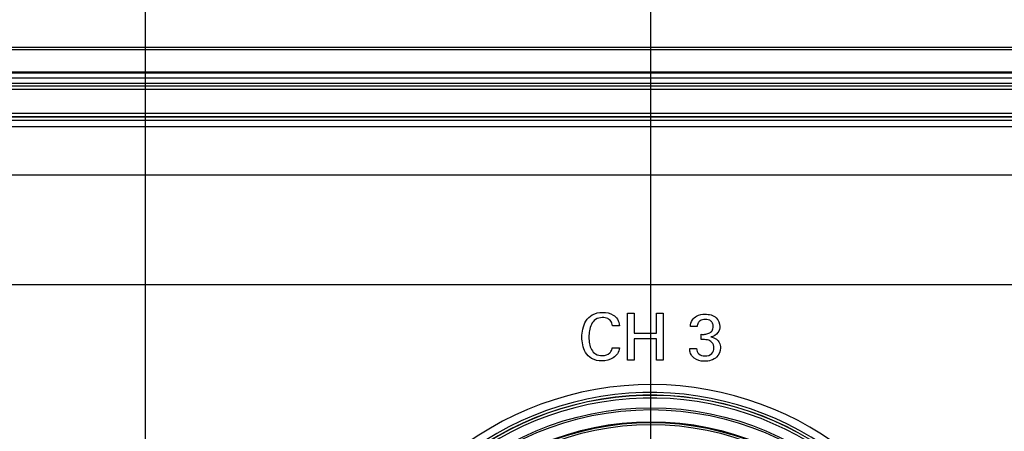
# Model space of a CAD drawing. Header units: inches. Extents: x 0 to 34, y 0 to 22.
# Tile 36 of 136: x 11.175 to 12.274, y 6.477 to 6.937. Entities that reach past the tile are written whole.
import ezdxf

# ---------------------------------------------------------------- set-up
doc = ezdxf.new("R2010")
doc.units = ezdxf.units.IN
doc.header["$LTSCALE"] = 1.87
doc.header["$MEASUREMENT"] = 0
doc.layers.get('0').update_dxf_attribs({"linetype": 'CONTINUOUS'})
doc.layers.add('02___PRT_ALL_AXES', color=7, linetype='CONTINUOUS')
doc.layers.add('DIMENSIONS', color=7, linetype='CONTINUOUS')
doc.styles.get("Standard").update_dxf_attribs({"font": 'txt', "width": 0.8})
doc.dimstyles.new('DIMSTYLE_3', dxfattribs={"dimtxt": 0.125, "dimasz": 0.18, "dimexe": 0.125, "dimexo": 0.0625, "dimgap": 0.03125, "dimtad": 0, "dimtih": 1, "dimtoh": 1, "dimdec": 3, "dimlfac": 1.333333, "dimzin": 4, "dimdsep": 46, "dimtxsty": 'STANDARD', "dimblk": '_FILLED', "dimblk1": '_FILLED', "dimblk2": '_FILLED', "dimcen": 0.09, "dimadec": 0, "dimazin": 0, "dimtp": 0.001, "dimtm": 0.001, "dimtfac": 1, "dimtdec": 3, "dimtofl": 0, "dimtmove": 0, "dimatfit": 3, "dimldrblk": '_FILLED', "dimfxl": 1, "dimtolj": 1, "dimtzin": 4, "dimarcsym": 0})

# ---------------------------------------------------------------- blocks, each defined once
blk = doc.blocks.new('*D13')
at = {"layer": 'DIMENSIONS', "color": 2, "linetype": 'CONTINUOUS'}
for p, q in [((15.1216, 6.262), (15.1772, 6.4358)), ((15.1772, 6.4358), (15.4917, 6.4358)), ((11.5027, 6.262), (15.1216, 6.262))]:
    blk.add_line(p, q, dxfattribs=at)
at = {"layer": 'DIMENSIONS', "color": 2, "linetype": 'CONTINUOUS', "insert": (15.5542, 6.4983), "char_height": 0.125, "width": 1.325, "attachment_point": 1, "line_spacing_factor": 0.9}
blk.add_mtext('2.294{\\Ftxt.shx;\\W1.000000;\\H0.125000; }[58.28]', dxfattribs=at)
blk = doc.blocks.new('_FILLED')
at = {"color": 0, "linetype": 'BYBLOCK'}
blk.add_solid([(0, 0), (-1, 0.1736), (-1, -0.1736)], dxfattribs=at)
blk = doc.blocks.new('*D25')
at = {"layer": 'DIMENSIONS', "color": 2, "linetype": 'CONTINUOUS'}
blk.add_line((11.3152, 6.4495), (11.3152, 9.6365), dxfattribs=at)
at = {"layer": 'DIMENSIONS', "color": 2, "linetype": 'CONTINUOUS', "insert": (11.2527, 9.699), "char_height": 0.125, "width": 1.425, "attachment_point": 1, "rotation": 90, "line_spacing_factor": 0.9}
blk.add_mtext('7.348{\\Ftxt.shx;\\W1.000000;\\H0.125000; }[186.64]', dxfattribs=at)
blk = doc.blocks.new('*D26')
at = {"layer": 'DIMENSIONS', "color": 2, "linetype": 'CONTINUOUS'}
blk.add_line((11.8792, 6.4586), (11.8792, 9.6365), dxfattribs=at)
at = {"layer": 'DIMENSIONS', "color": 2, "linetype": 'CONTINUOUS', "insert": (11.8167, 9.699), "char_height": 0.125, "width": 1.425, "attachment_point": 1, "rotation": 90, "line_spacing_factor": 0.9}
blk.add_mtext('8.100{\\Ftxt.shx;\\W1.000000;\\H0.125000; }[205.74]', dxfattribs=at)
blk = doc.blocks.new('*D27')
at = {"layer": 'DIMENSIONS', "color": 2, "linetype": 'CONTINUOUS'}
blk.add_line((12.5917, 6.4586), (12.5917, 9.6365), dxfattribs=at)
at = {"layer": 'DIMENSIONS', "color": 2, "linetype": 'CONTINUOUS', "insert": (12.5292, 9.699), "char_height": 0.125, "width": 1.425, "attachment_point": 1, "rotation": 90, "line_spacing_factor": 0.9}
blk.add_mtext('9.050{\\Ftxt.shx;\\W1.000000;\\H0.125000; }[229.87]', dxfattribs=at)
blk = doc.blocks.new('*D28')
at = {"layer": 'DIMENSIONS', "color": 2, "linetype": 'CONTINUOUS'}
blk.add_line((13.3042, 6.4586), (13.3042, 9.6365), dxfattribs=at)
at = {"layer": 'DIMENSIONS', "color": 2, "linetype": 'CONTINUOUS', "insert": (13.2417, 9.699), "char_height": 0.125, "width": 1.225, "attachment_point": 1, "rotation": 90, "line_spacing_factor": 0.9}
blk.add_mtext('10.000{\\Ftxt.shx;\\W1.000000;\\H0.125000; }[254]', dxfattribs=at)
blk = doc.blocks.new('*D29')
at = {"layer": 'DIMENSIONS', "color": 2, "linetype": 'CONTINUOUS'}
blk.add_line((14.0167, 6.4586), (14.0167, 9.6365), dxfattribs=at)
at = {"layer": 'DIMENSIONS', "color": 2, "linetype": 'CONTINUOUS', "insert": (13.9542, 9.699), "char_height": 0.125, "width": 1.525, "attachment_point": 1, "rotation": 90, "line_spacing_factor": 0.9}
blk.add_mtext('10.950{\\Ftxt.shx;\\W1.000000;\\H0.125000; }[278.13]', dxfattribs=at)

msp = doc.modelspace()

# ---------------------------------------------------------------- linework, layer by layer
at = {"color": 7, "linetype": 'CONTINUOUS'}
for p, q in [((6.20917, 6.90586), (14.39917, 6.90586)), ((6.20917, 6.90314), (14.39917, 6.90314)), ((6.2054, 6.87173), (14.40294, 6.87173)), ((14.39917, 6.87807), (6.20917, 6.87807)), ((14.39917, 6.87697), (6.20917, 6.87697)), ((6.2054, 6.86576), (14.40294, 6.86576)), ((14.40253, 6.86227), (6.20582, 6.86227)), ((14.40253, 6.85854), (6.20582, 6.85854)), ((6.20542, 6.83234), (14.40292, 6.83234)), ((6.20542, 6.82859), (14.40292, 6.82859)), ((6.20542, 6.82829), (14.40292, 6.82829)), ((6.20542, 6.82454), (14.40292, 6.82454)), ((14.40292, 6.81697), (6.20542, 6.81697))]:
    msp.add_line(p, q, dxfattribs=at)
at = {"color": 40, "linetype": 'CONTINUOUS'}
for p, q in [((7.86745, 6.76344), (14.37292, 6.76344)), ((14.37292, 6.64044), (7.86745, 6.64044)), ((11.85318, 6.60908), (11.86048, 6.60908)), ((11.85318, 6.55641), (11.85318, 6.60908)), ((11.86048, 6.60908), (11.86048, 6.58647)), ((11.88551, 6.60908), (11.8928, 6.60908)), ((11.88551, 6.58647), (11.88551, 6.60908)), ((11.8928, 6.60908), (11.8928, 6.55641)), ((11.8441, 6.59486), (11.83628, 6.59486)), ((11.93062, 6.59406), (11.92326, 6.59406)), ((11.86048, 6.58647), (11.88551, 6.58647)), ((11.93522, 6.57939), (11.93522, 6.5853)), ((11.88551, 6.58019), (11.86048, 6.58019)), ((11.86048, 6.58019), (11.86048, 6.55641)), ((11.88551, 6.55641), (11.88551, 6.58019)), ((11.83592, 6.57027), (11.84394, 6.57027)), ((11.92245, 6.5694), (11.93019, 6.5694)), ((11.86048, 6.55641), (11.85318, 6.55641)), ((11.8928, 6.55641), (11.88551, 6.55641))]:
    msp.add_line(p, q, dxfattribs=at)
at = {"color": 7, "linetype": 'CONTINUOUS'}
for centre, radius in [((11.87917, 6.17397), 0.32937), ((11.87917, 6.17397), 0.32725), ((12.59167, 6.17397), 0.32937), ((12.59167, 6.17397), 0.32725), ((11.87917, 6.17397), 0.31372), ((11.87917, 6.17397), 0.31284), ((11.87917, 6.17397), 0.31057)]:
    msp.add_circle(centre, radius, dxfattribs=at)
for centre, radius, start, end in [((11.87917, 6.17397), 0.34631, 18.56023, 341.43977), ((11.87917, 6.17397), 0.34332, 18.56023, 341.43977), ((11.87917, 6.17397), 0.34315, 18.54175, 341.45825), ((12.59167, 6.17397), 0.34631, 198.56023, 161.43977), ((12.59167, 6.17397), 0.34332, 198.56023, 161.43977), ((12.59167, 6.17397), 0.34315, 198.54175, 161.45825), ((11.87917, 6.17397), 0.34015, 18.54175, 341.45825), ((12.59167, 6.17397), 0.34015, 198.54175, 161.45825)]:
    msp.add_arc(centre, radius, start, end, dxfattribs=at)
at = {"color": 40, "linetype": 'CONTINUOUS'}
for points, knots in [([(11.80214, 6.58217), (11.80214, 6.58518), (11.80278, 6.59143), (11.80604, 6.60055), (11.8137, 6.60836), (11.82125, 6.60981), (11.8252, 6.60981)], [0, 0, 0, 0, 0.2239653, 0.4628736, 0.7070293, 1, 1, 1, 1]), ([(11.8252, 6.60981), (11.82928, 6.60981), (11.83587, 6.60856), (11.84256, 6.60228), (11.84389, 6.59743), (11.8441, 6.59486)], [0, 0, 0, 0, 0.4614297, 0.7087048, 1, 1, 1, 1]), ([(11.92326, 6.59406), (11.92335, 6.59664), (11.92451, 6.6015), (11.93081, 6.60685), (11.93633, 6.60784), (11.9396, 6.60784)], [0, 0, 0, 0, 0.3263176, 0.5882989, 1, 1, 1, 1]), ([(11.9396, 6.60784), (11.94395, 6.60784), (11.95253, 6.60581), (11.95608, 6.59763), (11.95608, 6.5942)], [0, 0, 0, 0, 0.5590931, 1, 1, 1, 1]), ([(11.8249, 6.60398), (11.82224, 6.60398), (11.81694, 6.60271), (11.81216, 6.59646), (11.81028, 6.58945), (11.80995, 6.58461), (11.80995, 6.58224)], [0, 0, 0, 0, 0.2703328, 0.5096612, 0.7595301, 1, 1, 1, 1]), ([(11.83628, 6.59486), (11.83598, 6.59671), (11.83496, 6.60006), (11.83054, 6.60349), (11.82694, 6.60398), (11.8249, 6.60398)], [0, 0, 0, 0, 0.3492855, 0.6183742, 1, 1, 1, 1]), ([(11.93982, 6.602), (11.93782, 6.602), (11.93453, 6.60127), (11.93142, 6.59787), (11.93077, 6.5954), (11.93062, 6.59406)], [0, 0, 0, 0, 0.4485604, 0.6962379, 1, 1, 1, 1]), ([(11.93522, 6.5853), (11.93663, 6.58518), (11.93957, 6.58519), (11.94392, 6.58613), (11.94792, 6.58901), (11.94872, 6.59236), (11.94872, 6.59406)], [0, 0, 0, 0, 0.2318334, 0.4806051, 0.7219458, 1, 1, 1, 1]), ([(11.94872, 6.59406), (11.94872, 6.59529), (11.94839, 6.59762), (11.94558, 6.60134), (11.94202, 6.602), (11.93982, 6.602)], [0, 0, 0, 0, 0.276328, 0.507564, 1, 1, 1, 1]), ([(11.95608, 6.5942), (11.95608, 6.59181), (11.95446, 6.58607), (11.94908, 6.58299), (11.94601, 6.58231)], [0, 0, 0, 0, 0.4319149, 1, 1, 1, 1]), ([(11.82425, 6.55561), (11.82038, 6.55561), (11.81302, 6.557), (11.80567, 6.56465), (11.8027, 6.57341), (11.80214, 6.57933), (11.80214, 6.58217)], [0, 0, 0, 0, 0.2983693, 0.5433926, 0.781244, 1, 1, 1, 1]), ([(11.80995, 6.58224), (11.80995, 6.57976), (11.81029, 6.57493), (11.81234, 6.56809), (11.81732, 6.56256), (11.82229, 6.56159), (11.82483, 6.56159)], [0, 0, 0, 0, 0.2594733, 0.504201, 0.734129, 1, 1, 1, 1]), ([(11.94222, 6.57902), (11.94161, 6.57914), (11.93929, 6.57951), (11.93694, 6.57944), (11.93522, 6.57939)], [0, 0, 0, 0, 0.2654072, 1, 1, 1, 1]), ([(11.94952, 6.57012), (11.94952, 6.5723), (11.94809, 6.57667), (11.94409, 6.57862), (11.94222, 6.57902)], [0, 0, 0, 0, 0.5325054, 1, 1, 1, 1]), ([(11.94601, 6.58231), (11.94822, 6.58199), (11.95216, 6.58067), (11.95603, 6.57587), (11.95682, 6.57208), (11.95682, 6.57005)], [0, 0, 0, 0, 0.3754962, 0.6586138, 1, 1, 1, 1]), ([(11.84394, 6.57027), (11.8437, 6.56794), (11.84226, 6.56345), (11.83561, 6.5571), (11.82868, 6.55561), (11.82425, 6.55561)], [0, 0, 0, 0, 0.2626731, 0.5042562, 1, 1, 1, 1]), ([(11.83336, 6.56473), (11.83381, 6.5652), (11.83507, 6.56685), (11.83568, 6.56889), (11.83592, 6.57027)], [0, 0, 0, 0, 0.3149196, 1, 1, 1, 1]), ([(11.92545, 6.56042), (11.92423, 6.56179), (11.92269, 6.56481), (11.9225, 6.56803), (11.92245, 6.5694)], [0, 0, 0, 0, 0.5735687, 1, 1, 1, 1]), ([(11.93019, 6.5694), (11.93015, 6.56728), (11.93185, 6.56226), (11.937, 6.56115), (11.93945, 6.56115)], [0, 0, 0, 0, 0.4633642, 1, 1, 1, 1]), ([(11.95682, 6.57005), (11.95682, 6.56639), (11.95303, 6.55774), (11.94397, 6.55517), (11.9393, 6.55517)], [0, 0, 0, 0, 0.4397443, 1, 1, 1, 1]), ([(11.93945, 6.56115), (11.94218, 6.56115), (11.94766, 6.56265), (11.94952, 6.56792), (11.94952, 6.57012)], [0, 0, 0, 0, 0.5537244, 1, 1, 1, 1]), ([(11.9393, 6.55517), (11.93798, 6.55517), (11.93301, 6.55549), (11.92786, 6.55762), (11.92545, 6.56042)], [0, 0, 0, 0, 0.2640128, 1, 1, 1, 1])]:
    msp.add_open_spline(points, degree=3, knots=knots, dxfattribs=at)
msp.add_open_spline([(11.82483, 6.56159), (11.82786, 6.56159), (11.83126, 6.56255), (11.83336, 6.56473)], degree=3, dxfattribs=at)
at = {"layer": '02___PRT_ALL_AXES', "color": 7, "linetype": 'CONTINUOUS'}
for centre, start, end in [((11.87917, 6.17397), 20.01596, 339.98404), ((12.59167, 6.17397), 200.01596, 159.98404)]:
    msp.add_arc(centre, 0.35515, start, end, dxfattribs=at)

# ---------------------------------------------------------------- dimensions: what is measured, and where the dimension line sits
at = {"layer": 'DIMENSIONS', "color": 2, "linetype": 'CONTINUOUS'}
for feature_location, offset, dtype, origin, picture, middle in [((14.01667, 6.45862), (0, 3.17789), 1, (5.80417, 6.39612), '*D29', (14.01667, 10.46151)), ((11.31517, 6.44955), (0, 3.18696), 1, (5.80417, 6.38705), '*D25', (11.31517, 10.41151)), ((11.87917, 6.45862), (0, 3.17789), 1, (5.80417, 6.39612), '*D26', (11.87917, 10.41151)), ((12.59167, 6.45862), (0, 3.17789), 1, (5.80417, 6.39612), '*D27', (12.59167, 10.41151)), ((13.30417, 6.45862), (0, 3.17789), 1, (5.80417, 6.39612), '*D28', (13.30417, 10.31151)), ((11.50275, 6.26197), (3.98893, 0.17387), 0, (11.44025, 4.54125), '*D13', (16.21667, 6.43584))]:
    dim = msp.add_ordinate_dim(feature_location=feature_location, offset=offset, dtype=dtype, origin=origin, dimstyle='DIMSTYLE_3', dxfattribs=at)
    dim.commit()
    dim.dimension.update_dxf_attribs({"geometry": picture, "text_midpoint": middle})

doc.saveas('drawing.dxf')
